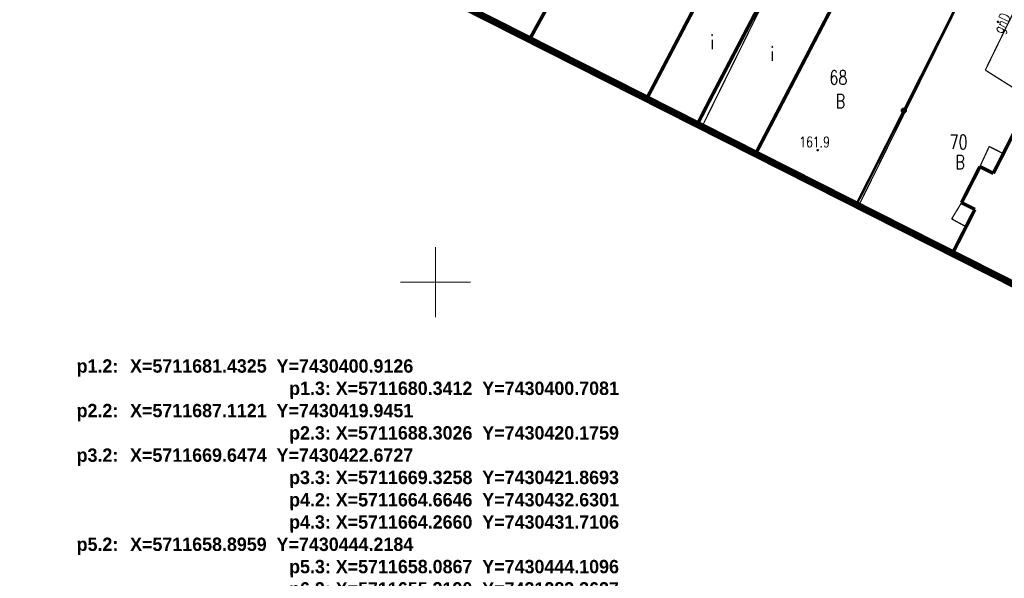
# Model space of a CAD drawing. Extents: x 0 to 7432618, y -40 to 5712028.
# Tile 17 of 165: x 7430420 to 7430490, y 5711579 to 5711619. Entities that reach past the tile are written whole.
import ezdxf
from ezdxf.enums import TextEntityAlignment as Align

# ---------------------------------------------------------------- set-up
doc = ezdxf.new("R2010")
doc.units = 0
doc.header["$MEASUREMENT"] = 0
doc.linetypes.add('0', pattern=[1.5, 1, -0.5])
doc.linetypes.add('3901', pattern=[0])
for name, color, linetype in [('Dzialki', 7, 'Continuous'), ('EGBB_E_T_0', 7, 'Continuous'), ('EGBB_L_0', 7, 'Continuous'), ('EGBE_L_3', 7, 'Continuous'), ('Numery_dzialek', 7, 'Continuous'), ('OTO_L_0', 7, 'Continuous'), ('OTR_T_1', 7, 'Continuous'), ('rysunek', 7, 'Continuous'), ('SUGP_E_T_0', 7, 'Continuous'), ('SUGP_L_0', 7, 'Continuous'), ('Uzytki', 7, 'Continuous'), ('zakres', 7, 'Continuous')]:
    doc.layers.add(name, color=color, linetype=linetype)
doc.styles.add('25', font='GOTHIC.TTF', dxfattribs={"oblique": 8, "height": 0.35})
doc.styles.add('STYL_ARIAL', font='simplex', dxfattribs={"width": 0.75, "oblique": 0.1})

msp = doc.modelspace()

# ---------------------------------------------------------------- linework, layer by layer
at = {"layer": 'Dzialki', "color": 18, "true_color": 0x000000, "const_width": 0.09}
for points in [[(7430456.73, 5711617.216), (7430471.64, 5711644.34)], [(7430468.954, 5711611.038), (7430482.59, 5711638.68)], [(7430480.085, 5711605.413), (7430493.77, 5711633.05)]]:
    msp.add_lwpolyline(points, dxfattribs=at)
at = {"layer": 'EGBB_L_0', "color": 18, "true_color": 0x000000, "const_width": 0.25}
for points in [[(7430456.69, 5711617.236), (7430461.714, 5711626.329)], [(7430470.288, 5711623.058), (7430465.997, 5711614.883)], [(7430469.549, 5711613.017), (7430473.84, 5711621.192)], [(7430472.763, 5711609.113), (7430478.801, 5711620.677)], [(7430465.997, 5711614.883), (7430465.021, 5711613.026)], [(7430492.53, 5711613.351), (7430489.666, 5711607.727)], [(7430468.622, 5711611.206), (7430469.549, 5711613.017)], [(7430488.715, 5711608.206), (7430487.408, 5711605.645)], [(7430489.666, 5711607.727), (7430488.715, 5711608.206)], [(7430487.408, 5711605.645), (7430488.358, 5711605.166)], [(7430488.358, 5711605.166), (7430486.762, 5711602.038)]]:
    msp.add_lwpolyline(points, dxfattribs=at)
at = {"layer": 'EGBE_L_3', "color": 18, "true_color": 0x000000, "const_width": 0.09}
for points in [[(7430489.375, 5711609.639), (7430488.715, 5711608.206)], [(7430490.378, 5711609.127), (7430489.375, 5711609.639)], [(7430489.666, 5711607.727), (7430490.378, 5711609.127)], [(7430488.715, 5711608.206), (7430488.826, 5711608.246)], [(7430488.715, 5711608.206), (7430489.666, 5711607.727)], [(7430487.408, 5711605.645), (7430486.706, 5711604.493)], [(7430488.358, 5711605.166), (7430487.408, 5711605.645)], [(7430487.73, 5711603.934), (7430488.358, 5711605.166)], [(7430486.706, 5711604.493), (7430486.81, 5711604.515)], [(7430486.706, 5711604.493), (7430487.73, 5711603.934)]]:
    msp.add_lwpolyline(points, dxfattribs=at)
at = {"layer": 'OTO_L_0', "color": 18, "linetype": '3901', "true_color": 0x000000, "const_width": 0.175}
msp.add_lwpolyline([(7430479.924, 5711605.494), (7430489.139, 5711623.738)], dxfattribs=at)
at = {"layer": 'OTO_L_0', "color": 18, "true_color": 0x000000}
for radius in [0.175, 0.158, 0.14, 0.122, 0.105, 0.0875, 0.07, 0.0525, 0.035]:
    msp.add_circle((7430483.306, 5711612.189), radius, dxfattribs=at)
at = {"layer": 'OTR_T_1', "color": 18, "true_color": 0x000000, "const_width": 0.09}
for points in [[(7430489.996, 5711618.538), (7430490.027, 5711618.525), (7430490.041, 5711618.493), (7430490.027, 5711618.462), (7430489.996, 5711618.448), (7430489.964, 5711618.462), (7430489.951, 5711618.493), (7430489.964, 5711618.525), (7430489.996, 5711618.538)], [(7430477.178, 5711609.42), (7430477.21, 5711609.407), (7430477.223, 5711609.375), (7430477.21, 5711609.343), (7430477.178, 5711609.33), (7430477.146, 5711609.343), (7430477.133, 5711609.375), (7430477.146, 5711609.407), (7430477.178, 5711609.42)]]:
    msp.add_lwpolyline(points, dxfattribs=at)
at = {"layer": 'SUGP_L_0', "color": 56, "true_color": 0x808000, "const_width": 0.09}
for points in [[(7430489.096, 5711615.065), (7430492.521, 5711622.065)], [(7430492.356, 5711613.009), (7430489.096, 5711615.065)]]:
    msp.add_lwpolyline(points, dxfattribs=at)
at = {"layer": 'zakres', "color": 18, "linetype": '0', "true_color": 0x000000, "const_width": 0.5}
msp.add_lwpolyline([(7430373.949, 5711738.752), (7430343.264, 5711674.558), (7430724.141, 5711482.075), (7430757.406, 5711547.147), (7430373.949, 5711738.752)], dxfattribs=at)
at = {"layer": 'zakres', "color": 18, "true_color": 0x000000, "const_width": 0.065}
for points in [[(7430450, 5711597.5), (7430450, 5711602.5)], [(7430447.5, 5711600), (7430452.5, 5711600)]]:
    msp.add_lwpolyline(points, dxfattribs=at)
at = {"layer": 'zakres', "color": 18, "true_color": 0x000000}
msp.add_point((7430450, 5711600), dxfattribs=at)

# ---------------------------------------------------------------- texts
at = {"layer": 'EGBB_E_T_0', "color": 18, "true_color": 0x000000, "style": 'STYL_ARIAL', "width": 0.75}
for p in [(7430469.678, 5711617.043), (7430473.952, 5711616.212)]:
    msp.add_text('i', height=1, dxfattribs=at).set_placement(p, align=Align.MIDDLE_CENTER)
at = {"layer": 'Numery_dzialek', "color": 18, "true_color": 0x000000, "style": 'STYL_ARIAL', "width": 0.75}
for s, p in [('68', (7430478.01, 5711615.03)), ('70', (7430486.553, 5711610.454))]:
    msp.add_text(s, height=1, dxfattribs=at).set_placement(p, align=Align.TOP_LEFT)
at = {"layer": 'OTR_T_1', "color": 18, "true_color": 0x000000, "style": 'STYL_ARIAL', "width": 0.75}
msp.add_text('161.9', height=0.75, dxfattribs=at).set_placement((7430475.872, 5711609.353), align=Align.BOTTOM_LEFT)
at = {"layer": 'rysunek', "insert": (7430424.5, 5711597.682), "char_height": 0.95, "attachment_point": 1, "style": '25'}
msp.add_mtext_dynamic_manual_height_columns('\\pxi2.9735,l0,qc;{\\fCentury Gothic|b0|i0|c238;\\Q-1;\\P\\pi0;}\\Q-1;\\P\\pi*,l*,q*;{\\fCentury Gothic|b1|i0;{\\A1;p1.2:^IX=}5711681.4325{\\A1;  Y=}7430400.9126\\P\\pxi0,l0,qc;{\\A1;p1.3:^IX=}5711680.3412{\\A1;  Y=}7430400.7081\\P\\pi*,l*,q*;{\\A1;p2.2:^IX=}5711687.1121{\\A1;  Y=}7430419.9451\\P\\pxi0,l0,qc;{\\A1;p2.3:^IX=}5711688.3026 {\\A1; Y=}7430420.1759\\P\\pi*,l*,q*;{\\A1;p3.2:^IX=}5711669.6474{\\A1;  Y=}7430422.6727\\P\\pxi0,l0,qc;{\\A1;p3.3:^IX=}5711669.3258 {\\A1; Y=}7430421.8693\\P{\\A1;p4.2:^IX=}5711664.6646{\\A1;  Y=}7430432.6301\\P{\\A1;p4.3:^IX=}5711664.2660 {\\A1; Y=}7430431.7106\\P\\pi*,l*,q*;{\\A1;p5.2:^IX=}5711658.8959{\\A1;  Y=}7430444.2184\\P\\pxi0,l0,qc;{\\A1;p5.3:^IX=}5711658.0867 {\\A1; Y=}7430444.1096\\P{\\A1;p6.2:^IX=}5711655.3190{\\A1;  Y=}7431283.3627\\P{\\A1;p6.3:^IX=}5711654.7468 {\\A1; Y=}7431283.0198}\\P{\\fCentury Gothic|b0|i0|c238;\\A1;p8.2:^IX=}5711645.5639{\\fCentury Gothic|b0|i0|c238;\\A1;  Y=}7430471.0701{\\fCentury Gothic|b0|i0|c238;\\P\\A1;p8.3:^IX=}5711644.9453 {\\fCentury Gothic|b0|i0|c238;\\A1; Y=}7430470.4272  \\P{\\fCentury Gothic|b0|i0|c238;\\A1;p9.2:^IX=}5711642.7123{\\fCentury Gothic|b0|i0|c238;\\A1;  Y=}7430477.2778{\\fCentury Gothic|b0|i0|c238;\\P\\A1;p9.3:^IX=}5711641.4380 {\\fCentury Gothic|b0|i0|c238;\\A1; Y=}7430477.2542\\P{\\fCentury Gothic|b0|i0|c238;\\A1;p10.2:^IX=}5711637.1499{\\fCentury Gothic|b0|i0|c238;\\A1;  Y=}7430487.5431{\\fCentury Gothic|b0|i0|c238;\\P\\A1;p10.3:^IX=}5711636.2295 {\\fCentury Gothic|b0|i0|c238;\\A1; Y=}7430487.4562\\P{\\fCentury Gothic|b0|i0|c238;\\A1;p12.2:^IX=}5711630.532{\\fCentury Gothic|b0|i0|c238;\\A1;  Y=}7430501.4321{\\fCentury Gothic|b0|i0|c238;\\P\\A1;p12.3:^IX=}5711629.2776 {\\fCentury Gothic|b0|i0|c238;\\A1; Y=}7430501.2682\\P{\\fCentury Gothic|b0|i0|c238;\\A1;p13.2:^IX=}5711630.5327{\\fCentury Gothic|b0|i0|c238;\\A1;  Y=}7430501.4321{\\fCentury Gothic|b0|i0|c238;\\P\\A1;p13.3:^IX=}5711629.2776 {\\fCentury Gothic|b0|i0|c238;\\A1; Y=}7430501.2682\\P{\\fCentury Gothic|b0|i0|c238;\\A1;p15.2:^IX=}5711611.7462{\\fCentury Gothic|b0|i0|c238;\\A1;  Y=}7430538.1588{\\fCentury Gothic|b0|i0|c238;\\P\\A1;p15.3:^IX=}5711610.5221 {\\fCentury Gothic|b0|i0|c238;\\A1; Y=}7430538.0152\\P{\\fCentury Gothic|b0|i0|c238;\\A1;p16.2:^IX=}5711605.2009{\\fCentury Gothic|b0|i0|c238;\\A1;  Y=}7430551.0911{\\fCentury Gothic|b0|i0|c238;\\P\\A1;p16.3:^IX=}5711603.9511 {\\fCentury Gothic|b0|i0|c238;\\A1; Y=}7430550.8893\\P{\\fCentury Gothic|b0|i0|c238;\\A1;p17.2:^IX=}5711598.9365{\\fCentury Gothic|b0|i0|c238;\\A1;  Y=}7430563.3284{\\fCentury Gothic|b0|i0|c238;\\P\\A1;p17.3:^IX=}5711597.7167 {\\fCentury Gothic|b0|i0|c238;\\A1; Y=}7430563.1020\\P{\\fCentury Gothic|b0|i0|c238;\\A1;p18.2:^IX=}5711597.6534{\\fCentury Gothic|b0|i0|c238;\\A1;  Y=}7430587.7797{\\fCentury Gothic|b0|i0|c238;\\P\\A1;p18.3:^IX=}5711598.385 {\\fCentury Gothic|b0|i0|c238;\\A1; Y=}7430588.4624{\\fCentury Gothic|b0|i0|c238;\\A1;\\Pp19.2:^IX=}5711573.3653{\\fCentury Gothic|b0|i0|c238;\\A1;  Y=}7430638.0986\\P{\\fCentury Gothic|b0|i0|c238;\\A1;p21.2:^IX=}5711548.0420{\\fCentury Gothic|b0|i0|c238;\\A1;  Y=}7430663.4100{\\fCentury Gothic|b0|i0|c238;\\P\\A1;p21.3:^IX=}5711546.7971 {\\fCentury Gothic|b0|i0|c238;\\A1; Y=}7430663.2551\\P', width=53.66575, gutter_width=12.1, heights=[114.033], dxfattribs=at)
at = {"layer": 'SUGP_E_T_0', "color": 56, "true_color": 0x808000, "style": 'STYL_ARIAL', "width": 0.75}
msp.add_text('gnD', height=0.75, rotation=63.9222, dxfattribs=at).set_placement((7430490.266, 5711618.403), align=Align.MIDDLE_CENTER)
at = {"layer": 'Uzytki', "color": 96, "true_color": 0x008000, "style": 'STYL_ARIAL', "width": 0.75}
for p in [(7430478.794, 5711612.062), (7430487.296, 5711607.728)]:
    msp.add_text('B', height=1, dxfattribs=at).set_placement(p, align=Align.BOTTOM_CENTER)

doc.saveas('drawing.dxf')
